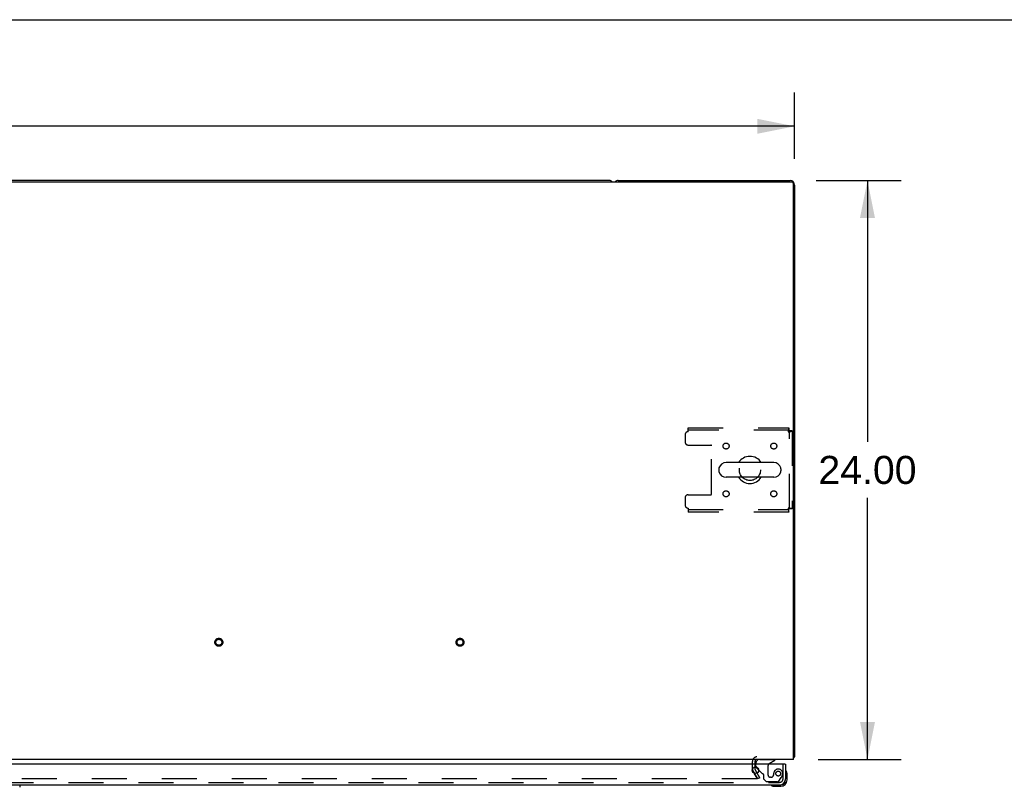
# Model space of a CAD drawing. Header units: inches. Extents: x 0 to 264, y 0 to 171.
# Tile 15 of 21: x 91 to 132, y 139 to 171. Entities that reach past the tile are written whole.
import ezdxf

# ---------------------------------------------------------------- set-up
doc = ezdxf.new("R2010")
doc.units = ezdxf.units.IN
doc.header["$LTSCALE"] = 14.508621
doc.header["$MEASUREMENT"] = 0
doc.linetypes.add('HIDDEN', pattern=[0.2, 0.1, -0.1])
doc.layers.get('0').update_dxf_attribs({"linetype": 'CONTINUOUS'})
for name, color, linetype in [('DEFAULT_2', 8, 'HIDDEN'), ('DIMENSIONS', 7, 'CONTINUOUS'), ('MASTER_DOOR_ASSEMBLY', 7, 'CONTINUOUS')]:
    doc.layers.add(name, color=color, linetype=linetype)
doc.styles.get("Standard").update_dxf_attribs({"font": 'arial.ttf'})
doc.dimstyles.new('DIMSTYLE_1', dxfattribs={"dimtxt": 1.163793, "dimasz": 1.551724, "dimexe": 0.09, "dimexo": 0.07, "dimgap": 0.0375, "dimtad": 0, "dimtih": 1, "dimtoh": 1, "dimzin": 4, "dimdsep": 46, "dimtxsty": 'Standard', "dimblk": '_FILLED', "dimblk1": '_FILLED', "dimblk2": '_FILLED', "dimcen": 0.09, "dimadec": 3, "dimazin": 1, "dimtfac": 1, "dimtdec": 3, "dimtofl": 0, "dimtmove": 0, "dimatfit": 3, "dimldrblk": '_FILLED', "dimfxl": 0, "dimtolj": 1, "dimtzin": 4, "dimarcsym": 0})

# ---------------------------------------------------------------- blocks, each defined once
blk = doc.blocks.new('_FILLED')
at = {"color": 0, "linetype": 'ByBlock'}
blk.add_solid([(0, 0), (-1, 0.2), (-1, -0.2)], dxfattribs=at)
blk = doc.blocks.new('*D1')
at = {"layer": 'DIMENSIONS', "color": 2, "linetype": 'Continuous'}
for p, q in [((50.898, 164.919), (50.898, 167.666)), ((122.898, 164.919), (122.898, 167.666)), ((50.898, 166.269), (84.282, 166.269)), ((122.898, 166.269), (89.513, 166.269))]:
    blk.add_line(p, q, dxfattribs=at)
at = {"layer": 'DIMENSIONS', "color": 2, "linetype": 'Continuous', "xscale": 1.5517241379, "yscale": 1.5517241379, "zscale": 1.5517241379, "rotation": 180}
blk.add_blockref('_FILLED', (50.898, 166.269), dxfattribs=at)
at = {"layer": 'DIMENSIONS', "color": 2, "linetype": 'Continuous', "xscale": 1.5517241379, "yscale": 1.5517241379, "zscale": 1.5517241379}
blk.add_blockref('_FILLED', (122.898, 166.269), dxfattribs=at)
at = {"layer": 'DIMENSIONS', "color": 2, "linetype": 'Continuous', "insert": (86.898, 166.851), "char_height": 1.1638, "width": 4.06679, "attachment_point": 2, "line_spacing_factor": 0.9}
blk.add_mtext('72.00', dxfattribs=at)
blk = doc.blocks.new('*D9')
at = {"layer": 'DIMENSIONS', "color": 2, "linetype": 'Continuous'}
for p, q in [((123.795, 164.022), (127.314, 164.022)), ((125.918, 164.022), (125.918, 153.186)), ((125.918, 140.022), (125.918, 150.858)), ((123.872, 140.022), (127.314, 140.022))]:
    blk.add_line(p, q, dxfattribs=at)
at = {"layer": 'DIMENSIONS', "color": 2, "linetype": 'Continuous', "xscale": 1.5517241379, "yscale": 1.5517241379, "zscale": 1.5517241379}
for p, rotation in [((125.918, 164.022), 90), ((125.918, 140.022), 270)]:
    blk.add_blockref('_FILLED', p, dxfattribs=dict(at, rotation=rotation))
at = {"layer": 'DIMENSIONS', "color": 2, "linetype": 'Continuous', "insert": (125.918, 152.604), "char_height": 1.1638, "width": 4.06679, "attachment_point": 2, "line_spacing_factor": 0.9}
blk.add_mtext('24.00', dxfattribs=at)

msp = doc.modelspace()

# ---------------------------------------------------------------- linework, layer by layer
at = {"color": 7, "linetype": 'Continuous'}
for p, q in [((0, 170.69), (263.793, 170.69)), ((115.209, 164.022), (58.587, 164.022)), ((122.031, 152.328), (120.056, 152.328)), ((119.756, 152.066), (119.756, 151.978)), ((122.331, 152.066), (122.331, 151.978)), ((122.031, 151.716), (120.056, 151.716))]:
    msp.add_line(p, q, dxfattribs=at)
at = {"color": 3, "linetype": 'Continuous'}
for p, q in [((51.01, 163.97), (122.786, 163.97)), ((115.587, 164.022), (122.709, 164.022)), ((122.846, 140.022), (122.846, 163.91)), ((122.898, 163.833), (122.898, 140.126)), ((122.846, 140.022), (50.95, 140.022)), ((121.252, 139.937), (121.252, 139.818)), ((121.252, 139.699), (121.252, 139.618)), ((121.341, 139.454), (121.256, 139.601))]:
    msp.add_line(p, q, dxfattribs=at)
for points in [[(122.857, 140.094), (122.859, 140.096), (122.861, 140.098), (122.863, 140.1), (122.866, 140.101), (122.869, 140.103), (122.872, 140.105), (122.875, 140.106), (122.881, 140.109)], [(122.881, 140.109), (122.883, 140.111), (122.886, 140.112), (122.888, 140.114), (122.891, 140.115), (122.893, 140.117), (122.894, 140.118), (122.896, 140.12), (122.897, 140.122), (122.897, 140.123), (122.897, 140.125), (122.898, 140.126)]]:
    msp.add_lwpolyline(points, dxfattribs=at)
at = {"color": 7, "linetype": 'Continuous'}
for centre, radius, start, end in [((115.209, 163.833), 0.189, 46.5797, 90), ((120.056, 152.022), 0.306, 90, 164.3697), ((121.044, 152.022), 0.562, 32.9567, 147.0433), ((122.031, 152.022), 0.306, 15.6303, 90), ((119.9, 152.066), 0.144, 164.3697, 180), ((119.9, 151.978), 0.144, 180, 195.6303), ((120.056, 152.022), 0.306, 195.6303, 270), ((122.031, 152.022), 0.306, 270, 344.3697), ((122.187, 152.066), 0.144, 0, 15.6303), ((122.187, 151.978), 0.144, 344.3697, 360), ((121.044, 152.022), 0.562, 212.956, 327.044)]:
    msp.add_arc(centre, radius, start, end, dxfattribs=at)
at = {"color": 3, "linetype": 'Continuous'}
for centre, radius, start, end in [((115.587, 163.833), 0.189, 90, 133.513), ((122.709, 163.833), 0.189, 0, 90), ((122.786, 163.91), 0.06, 0, 90), ((122.709, 140.211), 0.189, 316.4873, 321.7194), ((121.337, 139.937), 0.085, 90, 180), ((121.285, 139.618), 0.033, 180, 210)]:
    msp.add_arc(centre, radius, start, end, dxfattribs=at)
at = {"layer": 'DEFAULT_2', "color": 8, "linetype": 'HIDDEN'}
for p, q in [((118.481, 153.772), (122.66, 153.772)), ((118.481, 153.605), (118.481, 153.772)), ((122.66, 153.668), (118.481, 153.668)), ((122.66, 153.772), (122.66, 153.668)), ((122.794, 153.638), (122.69, 153.638)), ((122.69, 150.406), (122.69, 153.638)), ((122.794, 153.638), (122.794, 150.406)), ((118.356, 153.48), (118.356, 153.178)), ((118.481, 153.053), (119.426, 153.053)), ((119.456, 151.021), (119.456, 153.023)), ((118.356, 150.866), (118.356, 150.564)), ((118.481, 150.991), (119.426, 150.991)), ((118.481, 150.439), (118.481, 150.272)), ((118.481, 150.376), (122.66, 150.376)), ((122.66, 150.272), (118.481, 150.272)), ((122.66, 150.272), (122.66, 150.376)), ((122.794, 150.406), (122.69, 150.406)), ((121.148, 139.618), (121.148, 139.937)), ((121.252, 139.818), (121.252, 139.699)), ((121.166, 139.549), (121.348, 139.235)), ((121.362, 139.209), (121.166, 139.549)), ((121.452, 139.261), (121.341, 139.454)), ((121.452, 139.261), (121.362, 139.209)), ((121.33, 139.209), (52.465, 139.209))]:
    msp.add_line(p, q, dxfattribs=at)
for points in [[(122.66, 153.772), (122.657, 153.771), (122.655, 153.768), (122.652, 153.763), (122.65, 153.755), (122.648, 153.746), (122.645, 153.736), (122.643, 153.723), (122.641, 153.709), (122.638, 153.694), (122.636, 153.677), (122.634, 153.66), (122.631, 153.642), (122.629, 153.624), (122.627, 153.605)], [(122.66, 153.668), (122.657, 153.668), (122.655, 153.666), (122.652, 153.664), (122.65, 153.662), (122.648, 153.658), (122.645, 153.654), (122.643, 153.65), (122.641, 153.644), (122.638, 153.639), (122.636, 153.632), (122.634, 153.626), (122.631, 153.619), (122.629, 153.612), (122.627, 153.605)], [(122.627, 153.605), (122.645, 153.607), (122.664, 153.61), (122.682, 153.612), (122.699, 153.614), (122.715, 153.617), (122.731, 153.619), (122.745, 153.621), (122.757, 153.624), (122.768, 153.626), (122.777, 153.629), (122.784, 153.631), (122.789, 153.633), (122.792, 153.636), (122.794, 153.638)], [(122.627, 153.605), (122.634, 153.607), (122.641, 153.61), (122.647, 153.612), (122.654, 153.614), (122.66, 153.617), (122.666, 153.619), (122.671, 153.621), (122.676, 153.624), (122.68, 153.626), (122.683, 153.629), (122.686, 153.631), (122.688, 153.633), (122.689, 153.636), (122.69, 153.638)], [(122.794, 150.406), (122.792, 150.408), (122.789, 150.411), (122.784, 150.413), (122.777, 150.415), (122.768, 150.418), (122.757, 150.42), (122.745, 150.422), (122.731, 150.425), (122.715, 150.427), (122.699, 150.43), (122.682, 150.432), (122.664, 150.434), (122.645, 150.437), (122.627, 150.439)], [(122.627, 150.439), (122.629, 150.432), (122.631, 150.425), (122.634, 150.418), (122.636, 150.412), (122.638, 150.405), (122.641, 150.4), (122.643, 150.394), (122.645, 150.39), (122.648, 150.386), (122.65, 150.382), (122.652, 150.38), (122.655, 150.378), (122.657, 150.376), (122.66, 150.376)], [(122.69, 150.406), (122.689, 150.408), (122.688, 150.411), (122.686, 150.413), (122.683, 150.415), (122.68, 150.418), (122.676, 150.42), (122.671, 150.422), (122.666, 150.425), (122.66, 150.427), (122.654, 150.43), (122.647, 150.432), (122.641, 150.434), (122.634, 150.437), (122.627, 150.439)], [(122.627, 150.439), (122.629, 150.42), (122.631, 150.402), (122.634, 150.384), (122.636, 150.367), (122.638, 150.35), (122.641, 150.335), (122.643, 150.321), (122.645, 150.308), (122.648, 150.298), (122.65, 150.289), (122.652, 150.281), (122.655, 150.276), (122.657, 150.273), (122.66, 150.272)], [(121.35, 139.227), (121.35, 139.225), (121.35, 139.223), (121.349, 139.221), (121.348, 139.219), (121.347, 139.218), (121.346, 139.216), (121.344, 139.215), (121.343, 139.213), (121.341, 139.212), (121.339, 139.211), (121.337, 139.21), (121.334, 139.21), (121.332, 139.21), (121.33, 139.209)], [(121.348, 139.235), (121.349, 139.233), (121.349, 139.231), (121.35, 139.229), (121.35, 139.227), (121.35, 139.227)]]:
    msp.add_lwpolyline(points, dxfattribs=at)
for centre, radius in [((120.054, 153.012), 0.125), ((122.033, 153.012), 0.125), ((121.044, 152.022), 0.438), ((120.054, 151.032), 0.125), ((122.033, 151.032), 0.125), ((99.023, 144.876), 0.164), ((99.023, 144.876), 0.124), ((109.023, 144.876), 0.164), ((109.023, 144.876), 0.124)]:
    msp.add_circle(centre, radius, dxfattribs=at)
for centre, radius, start, end in [((118.481, 153.48), 0.125, 90, 180), ((118.481, 153.178), 0.125, 180, 270), ((119.426, 153.023), 0.03, 0, 90), ((118.481, 150.866), 0.125, 90, 180), ((119.426, 151.021), 0.03, 270, 360), ((118.481, 150.564), 0.125, 180, 270), ((121.337, 139.937), 0.189, 90, 180), ((121.285, 139.618), 0.137, 180, 210)]:
    msp.add_arc(centre, radius, start, end, dxfattribs=at)
at = {"layer": 'MASTER_DOOR_ASSEMBLY', "color": 3, "linetype": 'Continuous'}
for p, q in [((122.503, 139.818), (87.054, 139.818)), ((122.523, 139.818), (122.523, 139.21)), ((86.991, 138.964), (122.276, 138.964))]:
    msp.add_line(p, q, dxfattribs=at)
at = {"layer": 'MASTER_DOOR_ASSEMBLY', "color": 7, "linetype": 'Continuous'}
for p, q in [((121.294, 139.818), (121.294, 139.865)), ((121.403, 139.591), (121.323, 139.672)), ((121.842, 139.845), (122.081, 139.983)), ((122.081, 140.022), (122.081, 139.983)), ((122.503, 139.818), (122.523, 139.818)), ((122.538, 139.552), (122.536, 139.559)), ((122.583, 139.423), (122.58, 139.461)), ((122.583, 139.167), (122.583, 139.423)), ((90.766, 138.917), (90.766, 138.862)), ((121.928, 138.951), (121.934, 138.949)), ((122.025, 138.907), (122.063, 138.904)), ((122.063, 138.904), (122.32, 138.904)), ((122.276, 138.964), (122.32, 138.964))]:
    msp.add_line(p, q, dxfattribs=at)
at = {"layer": 'MASTER_DOOR_ASSEMBLY', "color": 8, "linetype": 'HIDDEN'}
for p, q in [((121.294, 139.742), (121.294, 139.818)), ((121.451, 140.022), (122.081, 140.022)), ((121.793, 139.758), (121.793, 139.379)), ((122.419, 139.21), (122.419, 139.818)), ((121.542, 139.453), (121.403, 139.591)), ((121.601, 139.394), (121.601, 139.215)), ((121.601, 139.215), (121.727, 139.089)), ((121.924, 139.281), (121.891, 139.281)), ((122.022, 139.379), (122.022, 139.368)), ((122.243, 139.123), (122.344, 139.267)), ((86.991, 139.068), (122.276, 139.068)), ((122.178, 139.089), (121.727, 139.089))]:
    msp.add_line(p, q, dxfattribs=at)
at = {"layer": 'MASTER_DOOR_ASSEMBLY', "color": 3, "linetype": 'Continuous'}
msp.add_circle((121.273, 139.568), 0.133, dxfattribs=at)
at = {"layer": 'MASTER_DOOR_ASSEMBLY', "color": 8, "linetype": 'HIDDEN'}
msp.add_circle((122.219, 139.431), 0.101, dxfattribs=at)
at = {"layer": 'MASTER_DOOR_ASSEMBLY', "color": 7, "linetype": 'Continuous'}
for centre, radius, start, end in [((121.451, 139.865), 0.157, 90, 180), ((121.394, 139.742), 0.1, 207.0175, 225), ((121.893, 139.758), 0.1, 120.092, 143.4532), ((122.538, 139.544), 0.015, 96.3796, 180), ((122.534, 139.544), 0.015, 30.8899, 83.6204), ((122.333, 139.423), 0.25, 0, 30.8899), ((121.943, 138.949), 0.015, 90, 173.6204), ((121.943, 138.952), 0.015, 186.3796, 239.1101), ((122.063, 139.154), 0.25, 239.1101, 270), ((122.32, 139.167), 0.263, 270, 360), ((122.32, 139.167), 0.203, 270, 360)]:
    msp.add_arc(centre, radius, start, end, dxfattribs=at)
at = {"layer": 'MASTER_DOOR_ASSEMBLY', "color": 8, "linetype": 'HIDDEN'}
for centre, radius, start, end in [((121.394, 139.742), 0.1, 180, 207.0175), ((121.893, 139.758), 0.1, 143.4532, 180), ((121.613, 139.523), 0.1, 225, 248.3904), ((121.562, 139.394), 0.039, 0, 68.3904), ((121.891, 139.379), 0.098, 180, 270), ((121.924, 139.379), 0.098, 270, 360), ((122.414, 139.368), 0.393, 162.0702, 178.3401), ((122.219, 139.431), 0.187, 343.1561, 162.1518), ((122.028, 139.489), 0.386, 324.9, 343.1561), ((122.178, 139.168), 0.079, 270, 324.9), ((122.276, 139.21), 0.142, 270, 360)]:
    msp.add_arc(centre, radius, start, end, dxfattribs=at)
at = {"layer": 'MASTER_DOOR_ASSEMBLY', "color": 3, "linetype": 'Continuous'}
msp.add_arc((122.276, 139.21), 0.246, 270, 360, dxfattribs=at)

# ---------------------------------------------------------------- dimensions: what is measured, and where the dimension line sits
at = {"layer": 'DIMENSIONS', "color": 2, "linetype": 'Continuous'}
for base, p1, p2, angle, picture, middle in [((50.898, 166.269), (122.898, 167.736), (50.898, 167.736), 180, '*D1', (86.897, 166.263)), ((125.918, 140.022), (123.725, 164.022), (123.802, 140.022), 270, '*D9', (125.902, 152.016))]:
    dim = msp.add_linear_dim(base=base, p1=p1, p2=p2, angle=angle, dimstyle='DIMSTYLE_1', dxfattribs=at)
    dim.commit()
    dim.dimension.update_dxf_attribs({"geometry": picture, "text_midpoint": middle, "dimtype": 160})

doc.saveas('drawing.dxf')
